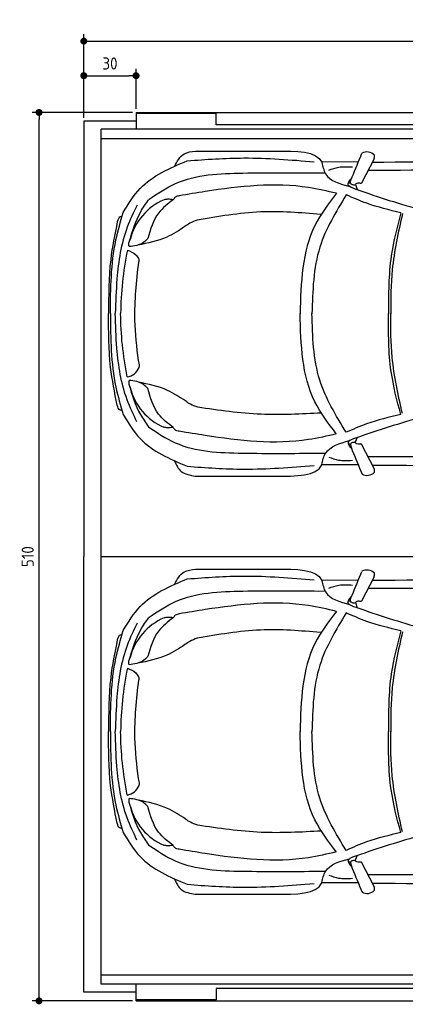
# Model space of a CAD drawing. Header units: millimetres. Extents: x 705 to 7297, y 128 to 5820.
# Tile 1 of 4: x 705 to 2918, y 167 to 5820. Entities that reach past the tile are written whole.
import ezdxf

# ---------------------------------------------------------------- set-up
doc = ezdxf.new("R2010")
doc.units = ezdxf.units.MM
doc.layers.get('0').update_dxf_attribs({"lineweight": 25})
doc.layers.add('4', color=3, linetype='Continuous', lineweight=25)
doc.layers.add('Car', color=10, linetype='Continuous', lineweight=25)
doc.styles.get("Standard").update_dxf_attribs({"font": 'ISOCP.SHX'})
doc.dimstyles.new('GEN-ISO$0', dxfattribs={"dimscale": 20, "dimtxt": 3.5, "dimasz": 2, "dimexe": 2, "dimexo": 1, "dimgap": 1.5, "dimtad": 1, "dimdec": 1, "dimlfac": 0.1, "dimdsep": 46, "dimtxsty": 'Standard', "dimblk": 'PUNKT', "dimcen": 2, "dimclrd": 256, "dimclre": 256, "dimclrt": 2, "dimadec": 0, "dimazin": 0, "dimtp": 0.1, "dimtm": 0.1, "dimtfac": 0.71, "dimtdec": 1, "dimtmove": 2, "dimatfit": 3, "dimldrblk": 'PUNKT', "dimfxl": 1, "dimtolj": 1, "dimarcsym": 0})

# ---------------------------------------------------------------- blocks, each defined once
blk = doc.blocks.new('PUNKT')
at = {"layer": '4', "color": 0, "linetype": 'ByBlock'}
blk.add_line((-0.5, 0), (-1, 0), dxfattribs=at)
at = {"layer": '4', "color": 0, "linetype": 'ByBlock', "const_width": 0.5}
blk.add_lwpolyline([(-0.25, 0, 1), (0.25, 0, 1)], format="xyb", close=True, dxfattribs=at)
blk = doc.blocks.new('*D5')
at = {"layer": '4', "lineweight": -2, "transparency": 16777216}
for p, q in [((1072.8, 5257.3), (1072.8, 5736.9)), ((6272.8, 5257.3), (6272.8, 5736.9)), ((1112.8, 5696.9), (6232.8, 5696.9))]:
    blk.add_line(p, q, dxfattribs=at)
at = {"layer": 'DEFPOINTS', "color": 0, "transparency": 16777216}
for p in [(6272.8, 5696.9), (1072.8, 5237.3), (6272.8, 5237.3)]:
    blk.add_point(p, dxfattribs=at)
at = {"layer": '4', "lineweight": -2, "transparency": 16777216, "xscale": 40, "yscale": 40, "zscale": 40, "rotation": 180}
blk.add_blockref('PUNKT', (1072.8, 5696.9), dxfattribs=at)
at = {"layer": '4', "lineweight": -2, "transparency": 16777216, "xscale": 40, "yscale": 40, "zscale": 40}
blk.add_blockref('PUNKT', (6272.8, 5696.9), dxfattribs=at)
at = {"layer": '4', "color": 2, "transparency": 16777216, "insert": (3672.8, 5773.9), "char_height": 70, "attachment_point": 5}
blk.add_mtext('\\A1;520', dxfattribs=at)
blk = doc.blocks.new('*D6')
at = {"layer": '4', "lineweight": -2, "transparency": 16777216}
for p, q in [((1072.8, 5257.3), (1072.8, 5538.4)), ((1112.8, 5498.4), (1332.8, 5498.4)), ((1372.8, 5307.3), (1372.8, 5538.4))]:
    blk.add_line(p, q, dxfattribs=at)
at = {"layer": 'DEFPOINTS', "color": 0, "transparency": 16777216}
for p in [(1372.8, 5498.4), (1372.8, 5287.3), (1072.8, 5237.3)]:
    blk.add_point(p, dxfattribs=at)
at = {"layer": '4', "lineweight": -2, "transparency": 16777216, "xscale": 40, "yscale": 40, "zscale": 40, "rotation": 180}
blk.add_blockref('PUNKT', (1072.8, 5498.4), dxfattribs=at)
at = {"layer": '4', "lineweight": -2, "transparency": 16777216, "xscale": 40, "yscale": 40, "zscale": 40}
blk.add_blockref('PUNKT', (1372.8, 5498.4), dxfattribs=at)
at = {"layer": '4', "color": 2, "transparency": 16777216, "insert": (1222.8, 5568.6), "char_height": 70, "attachment_point": 5}
blk.add_mtext('\\A1;30', dxfattribs=at)
blk = doc.blocks.new('*D4')
at = {"layer": '4', "lineweight": -2, "transparency": 16777216}
for p, q in [((1352.8, 5287.3), (775.9, 5287.3)), ((815.9, 227.3), (815.9, 5247.3)), ((1352.8, 187.3), (775.9, 187.3))]:
    blk.add_line(p, q, dxfattribs=at)
at = {"layer": 'DEFPOINTS', "color": 0, "transparency": 16777216}
for p in [(815.9, 5287.3), (1372.8, 5287.3), (1372.8, 187.3)]:
    blk.add_point(p, dxfattribs=at)
at = {"layer": '4', "lineweight": -2, "transparency": 16777216, "xscale": 40, "yscale": 40, "zscale": 40}
for p, rotation in [((815.9, 5287.3), 90), ((815.9, 187.3), 270)]:
    blk.add_blockref('PUNKT', p, dxfattribs=dict(at, rotation=rotation))
at = {"layer": '4', "color": 2, "transparency": 16777216, "insert": (750.9, 2737.3), "char_height": 70, "attachment_point": 5, "rotation": 90}
blk.add_mtext('\\A1;510', dxfattribs=at)

msp = doc.modelspace()

# ---------------------------------------------------------------- linework, layer by layer
for p, q in [((1372.77, 5287.27), (4772.77, 5287.27)), ((1372.77, 5287.27), (1372.77, 5192.27)), ((1832.77, 5281.27), (1372.77, 5281.27)), ((1372.77, 5263.27), (1372.77, 5253.27)), ((1832.77, 5215.77), (1832.77, 5281.27)), ((1832.77, 5253.27), (1832.77, 5263.27)), ((1372.77, 5237.27), (1072.77, 5237.27)), ((1072.77, 5237.27), (1072.77, 2737.27)), ((1372.77, 5253.27), (1372.77, 5192.27)), ((1832.77, 5215.77), (1832.77, 5253.27)), ((4122.78, 5215.77), (1832.77, 5215.77)), ((1858.41, 5215.77), (1859.07, 5215.77)), ((1171.72, 282.27), (1171.72, 5192.27)), ((1454.17, 5192.27), (1171.72, 5192.27)), ((1372.77, 5192.27), (1175.07, 5192.27)), ((4551.19, 5192.27), (1454.17, 5192.27)), ((1171.72, 5137.27), (6020.52, 5137.27)), ((1072.77, 237.27), (1072.77, 2737.27)), ((1171.67, 2737.27), (6251.55, 2737.27)), ((1171.72, 337.27), (6020.52, 337.27)), ((1372.77, 237.27), (1072.77, 237.27)), ((1454.17, 282.27), (1171.72, 282.27)), ((1372.77, 282.27), (1175.07, 282.27)), ((1372.77, 221.27), (1372.77, 282.27)), ((1372.77, 187.27), (1372.77, 282.27)), ((4551.19, 282.27), (1454.17, 282.27)), ((1832.77, 258.77), (1832.77, 221.27)), ((4122.78, 258.77), (1832.77, 258.77)), ((1832.77, 258.77), (1832.77, 193.27)), ((1858.41, 258.77), (1859.07, 258.77)), ((1372.77, 211.27), (1372.77, 221.27)), ((1832.77, 193.27), (1372.77, 193.27)), ((1372.77, 187.27), (4772.77, 187.27)), ((1832.77, 221.27), (1832.77, 211.27))]:
    msp.add_line(p, q)
at = {"layer": 'Car'}
for p, q in [((2646.79, 5003.13), (2438.56, 5001.16)), ((2738.74, 5020.85), (2665.58, 4880.88)), ((2421.15, 4939.95), (2457.15, 4940.33)), ((2605.38, 4881.29), (2590.36, 4882)), ((2630.88, 4874.13), (2642.3, 4844.18)), ((2630.25, 3390.92), (2641.3, 3419.82)), ((2604.74, 3383.69), (2589.96, 3383.27)), ((2739.21, 3243.17), (2666.05, 3383.15)), ((2418.67, 3331.25), (2460.73, 3332.22)), ((2645.26, 3263.9), (2437.82, 3264.06)), ((2646.79, 2603.13), (2438.57, 2601.16)), ((2738.74, 2620.85), (2665.58, 2480.88)), ((2421.16, 2539.95), (2457.16, 2540.33)), ((2605.38, 2481.29), (2590.36, 2482)), ((2630.89, 2474.13), (2642.3, 2444.18)), ((2630.26, 990.92), (2641.3, 1019.82)), ((2604.75, 983.69), (2589.97, 983.27)), ((2739.22, 843.17), (2666.06, 983.15)), ((2418.68, 931.25), (2460.74, 932.22)), ((2645.27, 863.9), (2437.83, 864.06))]:
    msp.add_line(p, q, dxfattribs=at)
for centre, radius, start, end in [((2697.52, 5001.91), 58.46, 43.10202, 119.1823), ((2684.96, 5035.3), 55.62, 344.91043, 6.76527), ((4698.79, 10690.22), 6197.21, 250.355167, 254.006031), ((1667.24, 4473.98), 339.38, 113.26593, 165.55597), ((1303.82, 3861.88), 94.99, 281.22317, 335.90253), ((1666.95, 3791.88), 339.38, 194.39541, 246.68545), ((4693.22, -2426.93), 6197.21, 105.945352, 109.596216), ((2697.99, 3262.12), 58.46, 240.8177, 316.89798), ((2685.44, 3228.73), 55.62, 353.23473, 15.08957), ((2697.52, 2601.91), 58.46, 43.10202, 119.1823), ((2684.97, 2635.3), 55.62, 344.91043, 6.76527), ((4698.79, 8290.23), 6197.21, 250.355167, 254.006031), ((1667.24, 2073.98), 339.38, 113.26593, 165.55597), ((1303.83, 1461.88), 94.99, 281.22317, 335.90253), ((1666.95, 1391.88), 339.38, 194.39541, 246.68545), ((4693.23, -4826.93), 6197.21, 105.945352, 109.596216), ((2698, 862.12), 58.46, 240.8177, 316.89798), ((2685.44, 828.73), 55.62, 353.23473, 15.08957)]:
    msp.add_arc(centre, radius, start, end, dxfattribs=at)
for points in [[(1592.96, 4977.04), (1649.52, 5049.84), (1712.95, 5065.72)], [(1712.95, 5065.72), (2172.76, 5065.91)], [(2612.59, 4916.89), (2669.01, 5052.94)], [(1299.34, 4713.18), (1396.24, 4850.87), (1666.5, 5009.81)], [(1666.5, 5009.81), (1991.86, 5025.92), (2395.05, 5004.41)], [(2438.56, 5001.16), (2438.74, 5000.46), (2438.85, 4999.29)], [(2438.85, 4999.29), (2460.15, 4935), (2598.58, 4861.79)], [(2478.92, 4956.04), (2535.47, 4973.1), (2614.78, 4974.41)], [(1447.1, 4789.15), (1599.25, 4879.67), (1985.96, 4939.72), (2421.15, 4939.95)], [(5275.2, 4851.51), (4626.11, 4910.45), (2710.51, 4954.67)], [(2522.33, 4823.11), (2362.46, 4856.22), (1769.95, 4833.1), (1620.7, 4808.75)], [(2615.36, 4853.73), (2590.04, 4870.44), (2610.95, 4910.99)], [(2630.88, 4874.13), (2626.77, 4870.65), (2623.9, 4870.24)], [(2653.42, 4881.67), (2638.72, 4879.59), (2630.88, 4874.13)], [(1620.7, 4808.75), (1597.01, 4800.54), (1585.95, 4786.3)], [(2522.33, 4823.11), (2398.99, 4638.55), (2313.57, 4132.14)], [(2578.75, 4814.11), (2427.37, 4514.52), (2382.17, 4132.08)], [(2892.07, 4711.56), (2696.24, 4765.84), (2578.75, 4814.11)], [(1378.45, 4755.84), (1321.71, 4627.91), (1262.88, 4331.95), (1253.65, 4133.21)], [(1333.15, 4542.68), (1399.1, 4717.15), (1445.83, 4787.8)], [(1585.95, 4786.3), (1501.81, 4709.9), (1440.36, 4563.64)], [(1585.95, 4786.3), (1553.66, 4788.73), (1533.18, 4785.77)], [(1225.35, 4133.33), (1257.21, 4555.63), (1299.34, 4713.18)], [(2432.49, 4701.68), (2086.54, 4716.08), (1723.31, 4668.33)], [(2892.07, 4711.56), (2836.6, 4464.53), (2821.8, 4131.63)], [(2901.24, 4706.49), (2842.69, 4383.81), (2834, 4131.62)], [(1264.98, 4659.09), (1226.93, 4442.11), (1215.19, 4133.56)], [(1291.72, 4687.27), (1282.28, 4687.28), (1264.98, 4659.09)], [(1723.31, 4668.33), (1680.92, 4651.01), (1653.35, 4632.56)], [(1653.35, 4632.56), (1549.75, 4571.98), (1381.86, 4525.49)], [(1332.49, 4516.84), (1331.33, 4530.91), (1338.58, 4558.64)], [(1440.36, 4563.64), (1415.82, 4540.93), (1332.49, 4516.84)], [(1322.62, 4497.46), (1294.14, 4312.1), (1283.47, 4133.18)], [(1322.62, 4497.46), (1370.67, 4470.3), (1386.77, 4448.03)], [(1386.7, 3862.95), (1366.01, 4095.42), (1388.25, 4429.18)], [(1386.77, 4448.03), (1388.76, 4442.15), (1388.25, 4429.18)], [(1264.54, 3607.12), (1226.67, 3824.13), (1215.19, 4132.7)], [(1225.35, 4132.91), (1256.85, 3710.59), (1298.85, 3553)], [(1377.93, 3510.27), (1321.29, 3638.25), (1262.71, 3934.26), (1253.65, 4133.01)], [(1322.31, 3768.7), (1293.99, 3954.08), (1283.47, 4133.01)], [(2521.74, 3442.03), (2398.56, 3626.7), (2313.57, 4133.17)], [(2578.17, 3450.99), (2427.05, 3750.7), (2382.17, 4133.19)], [(2891.58, 3553.27), (2836.32, 3800.34), (2821.8, 4133.26)], [(2900.76, 3558.33), (2842.47, 3881.06), (2834, 4133.26)], [(1390.54, 3823.1), (1391.73, 3831.17), (1386.7, 3862.95)], [(1332.17, 3749.31), (1330.99, 3735.24), (1338.22, 3707.51)], [(1439.99, 3702.42), (1415.47, 3725.15), (1332.17, 3749.31)], [(1656.56, 3630.93), (1552.96, 3691.5), (1385.14, 3739.56)], [(1331.94, 3727.17), (1397.88, 3552.7), (1444.61, 3482.05)], [(1585.4, 3479.63), (1501.32, 3556.11), (1439.99, 3702.42)], [(1726.52, 3595.15), (1684.13, 3612.47), (1656.56, 3630.93)], [(1291.25, 3578.92), (1281.81, 3578.92), (1264.54, 3607.12)], [(2435.7, 3561.81), (2089.75, 3554.46), (1726.52, 3595.15)], [(1298.85, 3553), (1395.63, 3415.23), (1665.75, 3256.05)], [(2891.58, 3553.27), (2695.71, 3499.16), (2578.17, 3450.99)], [(1444.61, 3482.05), (1596.76, 3391.52), (1983.47, 3331.48), (2418.67, 3331.25)], [(1585.4, 3479.63), (1553.1, 3477.23), (1532.63, 3480.22)], [(1620.13, 3457.16), (1596.44, 3465.39), (1585.4, 3479.63)], [(2521.74, 3442.03), (2361.84, 3409.06), (1769.35, 3432.68), (1620.13, 3457.16)], [(2438.11, 3265.93), (2459.47, 3330.19), (2597.97, 3403.29)], [(2614.74, 3411.34), (2589.41, 3394.65), (2610, 3355.59)], [(2631.36, 3389.89), (2627.24, 3393.38), (2624.38, 3393.79)], [(5274.59, 3411.29), (4625.45, 3352.91), (2709.81, 3310.31)], [(2613.06, 3347.14), (2669.49, 3211.09)], [(2653.89, 3382.35), (2639.2, 3384.44), (2631.36, 3389.89)], [(1592.11, 3288.09), (1632.25, 3226.19), (1712.16, 3200.11)], [(2478.22, 3309.14), (2534.75, 3292.03), (2614.07, 3290.66)], [(1665.75, 3256.05), (1991.1, 3239.67), (2394.31, 3260.84)], [(2437.82, 3264.06), (2438, 3264.75), (2438.11, 3265.93)], [(1712.16, 3200.11), (2171.97, 3199.53)], [(1592.96, 2577.04), (1649.52, 2649.84), (1712.96, 2665.72)], [(1712.96, 2665.72), (2172.77, 2665.91)], [(1299.35, 2313.18), (1396.24, 2450.87), (1666.5, 2609.81)], [(1666.5, 2609.81), (1991.86, 2625.92), (2395.05, 2604.41)], [(2438.57, 2601.16), (2438.75, 2600.46), (2438.85, 2599.29)], [(2612.59, 2516.89), (2669.02, 2652.94)], [(2438.85, 2599.29), (2460.15, 2535), (2598.59, 2461.79)], [(2478.92, 2556.04), (2535.47, 2573.1), (2614.79, 2574.41)], [(5275.21, 2451.52), (4626.12, 2510.45), (2710.51, 2554.67)], [(1447.1, 2389.15), (1599.25, 2479.67), (1985.96, 2539.72), (2421.16, 2539.95)], [(2615.36, 2453.73), (2590.05, 2470.44), (2610.95, 2510.99)], [(2522.33, 2423.11), (2362.46, 2456.22), (1769.95, 2433.1), (1620.71, 2408.75)], [(2630.89, 2474.13), (2626.77, 2470.65), (2623.91, 2470.24)], [(2653.42, 2481.67), (2638.73, 2479.59), (2630.89, 2474.13)], [(1333.16, 2142.68), (1399.11, 2317.15), (1445.83, 2387.8)], [(1585.96, 2386.3), (1501.81, 2309.9), (1440.36, 2163.64)], [(1585.96, 2386.3), (1553.66, 2388.73), (1533.19, 2385.77)], [(1620.71, 2408.75), (1597.01, 2400.54), (1585.96, 2386.3)], [(2522.33, 2423.11), (2399, 2238.55), (2313.57, 1732.15)], [(2578.75, 2414.11), (2427.38, 2114.52), (2382.18, 1732.08)], [(2892.08, 2311.56), (2696.25, 2365.84), (2578.75, 2414.11)], [(1378.46, 2355.84), (1321.72, 2227.91), (1262.88, 1931.95), (1253.65, 1733.21)], [(2432.49, 2301.68), (2086.54, 2316.08), (1723.31, 2268.33)], [(1225.35, 1733.33), (1257.21, 2155.63), (1299.35, 2313.18)], [(1291.72, 2287.27), (1282.29, 2287.28), (1264.99, 2259.09)], [(1723.31, 2268.33), (1680.92, 2251.01), (1653.35, 2232.56)], [(2892.08, 2311.56), (2836.6, 2064.53), (2821.8, 1731.63)], [(2901.25, 2306.5), (2842.69, 1983.81), (2834, 1731.62)], [(1264.99, 2259.09), (1226.94, 2042.11), (1215.2, 1733.56)], [(1653.35, 2232.56), (1549.76, 2171.98), (1381.86, 2125.49)], [(1332.5, 2116.84), (1331.33, 2130.91), (1338.59, 2158.64)], [(1440.36, 2163.64), (1415.83, 2140.93), (1332.5, 2116.84)], [(1322.62, 2097.46), (1294.15, 1912.11), (1283.48, 1733.18)], [(1322.62, 2097.46), (1370.68, 2070.3), (1386.77, 2048.03)], [(1386.77, 2048.03), (1388.76, 2042.15), (1388.26, 2029.18)], [(1386.7, 1462.95), (1366.02, 1695.42), (1388.26, 2029.18)], [(1264.54, 1207.12), (1226.68, 1424.13), (1215.2, 1732.7)], [(1225.35, 1732.91), (1256.85, 1310.59), (1298.86, 1153)], [(1377.93, 1110.27), (1321.3, 1238.25), (1262.71, 1534.26), (1253.65, 1733.01)], [(1322.32, 1368.7), (1294, 1554.08), (1283.48, 1733.01)], [(2521.75, 1042.03), (2398.57, 1226.7), (2313.57, 1733.17)], [(2578.17, 1050.99), (2427.06, 1350.7), (2382.18, 1733.19)], [(2891.59, 1153.27), (2836.32, 1400.34), (2821.8, 1733.26)], [(2900.76, 1158.33), (2842.48, 1481.06), (2834, 1733.26)], [(1390.54, 1423.1), (1391.74, 1431.17), (1386.7, 1462.95)], [(1332.17, 1349.31), (1330.99, 1335.24), (1338.23, 1307.51)], [(1331.94, 1327.17), (1397.89, 1152.7), (1444.62, 1082.05)], [(1440, 1302.42), (1415.48, 1325.15), (1332.17, 1349.31)], [(1656.56, 1230.93), (1552.97, 1291.5), (1385.15, 1339.56)], [(1585.41, 1079.63), (1501.32, 1156.11), (1440, 1302.42)], [(1291.25, 1178.92), (1281.82, 1178.92), (1264.54, 1207.12)], [(1726.52, 1195.15), (1684.14, 1212.47), (1656.56, 1230.93)], [(2435.7, 1161.81), (2089.76, 1154.46), (1726.52, 1195.15)], [(1298.86, 1153), (1395.63, 1015.23), (1665.76, 856.05)], [(2891.59, 1153.27), (2695.71, 1099.16), (2578.17, 1050.99)], [(1444.62, 1082.05), (1596.77, 991.52), (1983.48, 931.48), (2418.68, 931.25)], [(1585.41, 1079.63), (1553.11, 1077.23), (1532.63, 1080.22)], [(1620.14, 1057.16), (1596.45, 1065.39), (1585.41, 1079.63)], [(2521.75, 1042.03), (2361.85, 1009.06), (1769.36, 1032.68), (1620.14, 1057.16)], [(2438.12, 865.93), (2459.47, 930.19), (2597.97, 1003.29)], [(2614.75, 1011.34), (2589.42, 994.65), (2610.01, 955.59)], [(2631.36, 989.89), (2627.25, 993.38), (2624.38, 993.79)], [(2653.9, 982.35), (2639.2, 984.44), (2631.36, 989.89)], [(5274.6, 1011.29), (4625.46, 952.91), (2709.82, 910.31)], [(2478.22, 909.14), (2534.76, 892.03), (2614.07, 890.66)], [(2613.07, 947.14), (2669.49, 811.09)], [(1592.11, 888.09), (1632.26, 826.19), (1712.17, 800.11)], [(1665.76, 856.05), (1991.1, 839.67), (2394.31, 860.85)], [(2437.83, 864.06), (2438.01, 864.75), (2438.12, 865.93)], [(1712.17, 800.11), (2171.97, 799.53)]]:
    msp.add_spline(points, degree=3, dxfattribs=at)
for points in [[(2172.76, 5065.91), (2291.63, 5066.54), (2410.49, 5067.18), (2438.56, 5001.16)], [(2710.51, 4954.67), (2708.31, 4954.21), (2706.11, 4953.76), (2703.91, 4953.3)], [(2709.81, 3310.31), (2707.61, 3310.77), (2705.41, 3311.23), (2703.42, 3311.65)], [(2171.97, 3199.53), (2290.84, 3198.79), (2409.7, 3198.06), (2437.82, 3264.06)], [(2172.77, 2665.91), (2291.63, 2666.54), (2410.5, 2667.18), (2438.57, 2601.16)], [(2710.51, 2554.67), (2708.31, 2554.21), (2706.11, 2553.76), (2703.91, 2553.3)], [(2709.82, 910.31), (2707.62, 910.77), (2705.42, 911.23), (2703.43, 911.65)], [(2171.97, 799.53), (2290.84, 798.79), (2409.71, 798.06), (2437.83, 864.06)]]:
    msp.add_open_spline(points, degree=3, dxfattribs=at)
for points, knots in [([(2729.14, 5002.49), (3078.83, 5004.02), (3644.3, 5005.85), (4209.77, 5003.07), (4425.55, 5001.67)], [30.8675023, 30.8675023, 30.8675023, 30.8675023, 135.7738464, 200.5104278, 200.5104278, 200.5104278, 200.5104278]), ([(2729.12, 3262.47), (3073.85, 3260.66), (3641.44, 3258.33), (4209.03, 3260.64), (4424.82, 3261.85)], [30.2317921, 30.2317921, 30.2317921, 30.2317921, 135.7738464, 200.5104278, 200.5104278, 200.5104278, 200.5104278]), ([(2729.14, 2602.49), (3078.83, 2604.02), (3644.31, 2605.85), (4209.77, 2603.07), (4425.56, 2601.67)], [30.8675023, 30.8675023, 30.8675023, 30.8675023, 135.7738464, 200.5104278, 200.5104278, 200.5104278, 200.5104278]), ([(2729.13, 862.47), (3073.85, 860.66), (3641.45, 858.33), (4209.04, 860.64), (4424.82, 861.86)], [30.2317921, 30.2317921, 30.2317921, 30.2317921, 135.7738464, 200.5104278, 200.5104278, 200.5104278, 200.5104278])]:
    msp.add_open_spline(points, degree=3, knots=knots, dxfattribs=at)
for points, end_tangent in [([(2623.9, 4870.24), (2607.04, 4875.54), (2612.59, 4916.89)], (0.3266411, 0.9451485)), ([(2665.58, 4880.88), (2661.25, 4879.99), (2653.42, 4881.67)], (-0.9939709, -0.1096446)), ([(2624.38, 3393.79), (2607.52, 3388.49), (2613.06, 3347.14)], (0.3266411, -0.9451485)), ([(2666.05, 3383.15), (2661.72, 3384.04), (2653.89, 3382.35)], (-0.9939709, 0.1096446)), ([(2623.91, 2470.24), (2607.05, 2475.54), (2612.59, 2516.89)], (0.3266411, 0.9451485)), ([(2665.58, 2480.88), (2661.25, 2479.99), (2653.42, 2481.67)], (-0.9939709, -0.1096446)), ([(2624.38, 993.79), (2607.52, 988.49), (2613.07, 947.14)], (0.3266411, -0.9451485)), ([(2666.06, 983.15), (2661.73, 984.04), (2653.9, 982.35)], (-0.9939709, 0.1096446))]:
    msp.add_spline(points, degree=3, dxfattribs=dict(at, end_tangent=end_tangent))

# ---------------------------------------------------------------- dimensions: what is measured, and where the dimension line sits
at = {"layer": '4'}
dim = msp.add_linear_dim(base=(6272.78, 5696.87), p1=(1072.77, 5237.27), p2=(6272.78, 5237.27), dimstyle='GEN-ISO$0', override={"dimtad": 3}, dxfattribs=at)
dim.commit()
dim.dimension.update_dxf_attribs({"geometry": '*D5', "text_midpoint": (3672.78, 5773.95), "dimtype": 160})
dim = msp.add_linear_dim(base=(1372.77, 5498.39), p1=(1072.77, 5237.27), p2=(1372.77, 5287.27), dimstyle='GEN-ISO$0', dxfattribs=at)
dim.commit()
dim.dimension.update_dxf_attribs({"geometry": '*D6', "text_midpoint": (1222.77, 5568.56), "dimtype": 160})
dim = msp.add_linear_dim(base=(815.85, 5287.27), p1=(1372.77, 187.27), p2=(1372.77, 5287.27), angle=90, dimstyle='GEN-ISO$0', dxfattribs=at)
dim.commit()
dim.dimension.update_dxf_attribs({"geometry": '*D4', "text_midpoint": (750.85, 2737.27)})

doc.saveas('drawing.dxf')
